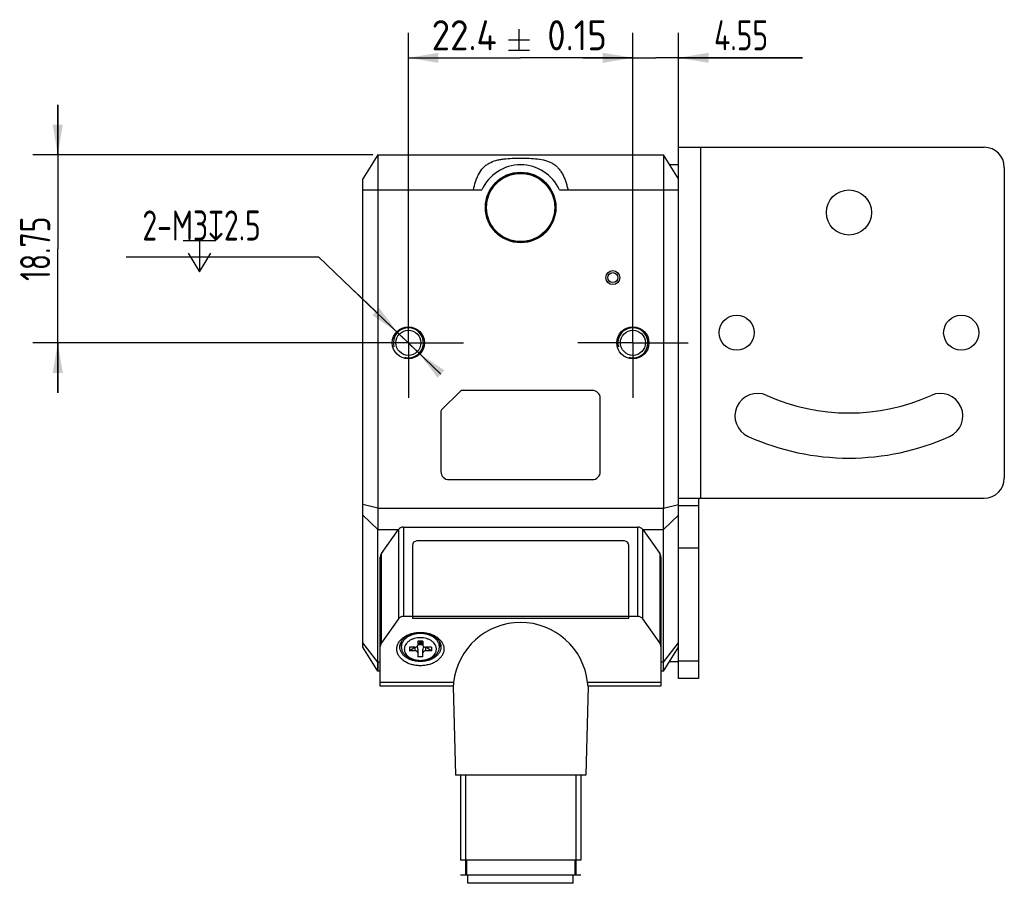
# Model space of a CAD drawing. Header units: millimetres. Extents: x 32 to 363, y 122 to 222.
# Tile 3 of 3: x 265 to 363, y 122 to 208. Entities that reach past the tile are written whole.
import ezdxf
from ezdxf.enums import TextEntityAlignment as Align

# ---------------------------------------------------------------- set-up
doc = ezdxf.new("R2010")
doc.units = ezdxf.units.MM
doc.header["$LTSCALE"] = 23.1
doc.header["$PDMODE"] = 3
doc.header["$PDSIZE"] = 8
doc.linetypes.add('CENTER', pattern=[0.6, 0.375, -0.075, 0.075, -0.075])
doc.layers.get('0').update_dxf_attribs({"linetype": 'CONTINUOUS'})
doc.layers.get('Defpoints').update_dxf_attribs({"linetype": 'CONTINUOUS'})
for name, color, linetype in [('000-ID2000X_DXF_DIMENSION', 7, 'CONTINUOUS'), ('DE-11-107728DXF_CONTINUOUS_LINE', 7, 'CONTINUOUS'), ('DE-13-002783DXF_CONTINUOUS_LINE', 7, 'CONTINUOUS'), ('DE-13-002784DXF_CONTINUOUS_LINE', 7, 'CONTINUOUS'), ('DE-13-002801_DXF_AXIS', 7, 'CONTINUOUS'), ('DE-13-002801DXF_CONTINUOUS_LINE', 7, 'CONTINUOUS'), ('DE-17-004280DXF_CONTINUOUS_LINE', 7, 'CONTINUOUS'), ('DE-19-012634DXF_CONTINUOUS_LINE', 7, 'CONTINUOUS'), ('DE-1A-000184DXF_CONTINUOUS_LINE', 7, 'CONTINUOUS'), ('DIMS', 7, 'CONTINUOUS'), ('TBH32-M2-V2_DXF_CONTINUOUS_LINE', 7, 'CONTINUOUS')]:
    doc.layers.add(name, color=color, linetype=linetype)
doc.styles.get("Standard").update_dxf_attribs({"font": 'ISOCP', "width": 0.8})
doc.dimstyles.new('DIMSTYLE_2', dxfattribs={"dimtxt": 3, "dimasz": 3, "dimexe": 2.5, "dimexo": 0.5, "dimgap": 0.75, "dimtad": 1, "dimdsep": 46, "dimtxsty": 'STANDARD', "dimblk": '_FILLED', "dimblk1": '_FILLED', "dimblk2": '_FILLED', "dimcen": 0.09, "dimclrt": 3, "dimazin": 2, "dimtp": 0.1, "dimtm": 0.1, "dimtfac": 1, "dimtofl": 0, "dimtmove": 0, "dimatfit": 3, "dimldrblk": '_FILLED', "dimfxl": 1, "dimtolj": 1, "dimarcsym": 0})
doc.dimstyles.new('DIMSTYLE_3', dxfattribs={"dimtxt": 3, "dimasz": 3, "dimexe": 2.5, "dimexo": 0.5, "dimgap": 0.75, "dimtad": 1, "dimdsep": 46, "dimtxsty": 'STANDARD', "dimblk": '_FILLED', "dimblk1": '_FILLED', "dimblk2": '_FILLED', "dimcen": 0.09, "dimclrt": 3, "dimazin": 2, "dimtol": 1, "dimtp": 0.15, "dimtm": 0.15, "dimtfac": 1, "dimtofl": 0, "dimtmove": 0, "dimatfit": 3, "dimldrblk": '_FILLED', "dimfxl": 1, "dimtolj": 1, "dimarcsym": 0})
doc.dimstyles.new('DIMSTYLE_4', dxfattribs={"dimtxt": 3, "dimasz": 3, "dimexe": 2.5, "dimexo": 0.5, "dimtad": 1, "dimdsep": 46, "dimtxsty": 'STANDARD', "dimblk": '_FILLED', "dimblk1": '_FILLED', "dimblk2": '_FILLED', "dimcen": 0.09, "dimclrt": 3, "dimazin": 2, "dimtp": 0.1, "dimtm": 0.1, "dimtfac": 1, "dimtmove": 0, "dimatfit": 2, "dimldrblk": '_FILLED', "dimfxl": 1, "dimtolj": 1, "dimarcsym": 0})
doc.dimstyles.new('DIMSTYLE_5', dxfattribs={"dimtxt": 3, "dimasz": 3, "dimexe": 2.5, "dimexo": 0.5, "dimgap": 0.75, "dimtad": 1, "dimdsep": 46, "dimtxsty": 'STANDARD', "dimblk": '_FILLED', "dimblk1": '_FILLED', "dimblk2": '_FILLED', "dimcen": 0.09, "dimclrt": 3, "dimazin": 2, "dimtp": 0.2, "dimtm": 0.2, "dimtfac": 1, "dimtofl": 0, "dimtmove": 0, "dimatfit": 3, "dimldrblk": '_FILLED', "dimfxl": 1, "dimtolj": 1, "dimarcsym": 0})

# ---------------------------------------------------------------- blocks, each defined once
blk = doc.blocks.new('_FILLED')
at = {"color": 0, "linetype": 'ByBlock'}
blk.add_solid([(0, 0), (-1, 0.167), (-1, -0.167)], dxfattribs=at)
blk = doc.blocks.new('*D5')
at = {"layer": '000-ID2000X_DXF_DIMENSION', "color": 4}
for p, q in [((303.347, 179.812), (303.347, 206.957)), ((325.747, 180.069), (325.747, 206.957)), ((303.347, 204.457), (314.547, 204.457)), ((325.747, 204.457), (314.547, 204.457))]:
    blk.add_line(p, q, dxfattribs=at)
at = {"layer": '000-ID2000X_DXF_DIMENSION', "color": 4, "xscale": 3, "yscale": 3, "zscale": 3, "rotation": 180}
blk.add_blockref('_FILLED', (303.347, 204.457), dxfattribs=at)
at = {"layer": '000-ID2000X_DXF_DIMENSION', "color": 4, "xscale": 3, "yscale": 3, "zscale": 3}
blk.add_blockref('_FILLED', (325.747, 204.457), dxfattribs=at)
at = {"layer": '000-ID2000X_DXF_DIMENSION', "color": 3}
for s, p in [('22.4', (308.916, 205.207)), ('0.15', (320.178, 205.207))]:
    blk.add_text(s, height=3, dxfattribs=at).set_placement(p, align=Align.CENTER)
blk = doc.blocks.new('*D6')
at = {"layer": '000-ID2000X_DXF_DIMENSION', "color": 0, "lineweight": -2}
for p, q in [((275.188, 184.608), (294.396, 184.608)), ((306.596, 172.915), (294.396, 184.608)), ((300.098, 179.142), (297.933, 181.218)), ((302.264, 177.066), (304.43, 174.99))]:
    blk.add_line(p, q, dxfattribs=at)
at = {"layer": 'Defpoints', "color": 0}
for p in [(302.264, 177.066), (304.43, 174.99)]:
    blk.add_point(p, dxfattribs=at)
at = {"layer": '000-ID2000X_DXF_DIMENSION', "color": 0, "linetype": 'ByBlock', "lineweight": -2, "xscale": 3, "yscale": 3, "zscale": 3}
for p, rotation in [((302.264, 177.066), 316.214229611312), ((304.43, 174.99), 136.214229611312)]:
    blk.add_blockref('_FILLED', p, dxfattribs=dict(at, rotation=rotation))
at = {"layer": '000-ID2000X_DXF_DIMENSION', "color": 3, "insert": (288.626, 189.233), "char_height": 3, "attachment_point": 3, "line_spacing_factor": 0.9}
blk.add_mtext('\\A1;{2-M3{\\fgdt;x}2.5}', dxfattribs=at)
blk = doc.blocks.new('*D7')
at = {"layer": '000-ID2000X_DXF_DIMENSION', "color": 4}
for p, q in [((268.37, 194.778), (268.37, 199.778)), ((268.37, 199.778), (268.37, 185.403)), ((299.797, 194.778), (265.87, 194.778)), ((268.37, 171.028), (268.37, 185.403)), ((302.847, 176.028), (265.87, 176.028)), ((268.37, 176.028), (268.37, 171.028))]:
    blk.add_line(p, q, dxfattribs=at)
at = {"layer": '000-ID2000X_DXF_DIMENSION', "color": 4, "xscale": 3, "yscale": 3, "zscale": 3}
for p, rotation in [((268.37, 194.778), 270), ((268.37, 176.028), 90)]:
    blk.add_blockref('_FILLED', p, dxfattribs=dict(at, rotation=rotation))
at = {"layer": '000-ID2000X_DXF_DIMENSION', "color": 3, "insert": (264.62, 185.403), "char_height": 3, "width": 11.01562, "attachment_point": 2, "rotation": 90, "line_spacing_factor": 0.9}
blk.add_mtext('18.75', dxfattribs=at)
blk = doc.blocks.new('*D8')
at = {"layer": '000-ID2000X_DXF_DIMENSION', "color": 4}
for p, q in [((325.747, 176.528), (325.747, 206.957)), ((330.297, 191.778), (330.297, 206.957)), ((325.747, 204.457), (320.747, 204.457)), ((320.747, 204.457), (328.022, 204.457)), ((342.658, 204.457), (328.022, 204.457)), ((330.297, 204.457), (342.658, 204.457))]:
    blk.add_line(p, q, dxfattribs=at)
at = {"layer": '000-ID2000X_DXF_DIMENSION', "color": 4, "xscale": 3, "yscale": 3, "zscale": 3}
blk.add_blockref('_FILLED', (325.747, 204.457), dxfattribs=at)
at = {"layer": '000-ID2000X_DXF_DIMENSION', "color": 4, "xscale": 3, "yscale": 3, "zscale": 3, "rotation": 180}
blk.add_blockref('_FILLED', (330.297, 204.457), dxfattribs=at)
at = {"layer": '000-ID2000X_DXF_DIMENSION', "color": 3, "insert": (333.845, 208.207), "char_height": 3, "width": 8.8125, "attachment_point": 1, "line_spacing_factor": 0.9}
blk.add_mtext('4.55', dxfattribs=at)

msp = doc.modelspace()

# ---------------------------------------------------------------- linework, layer by layer
at = {"layer": '000-ID2000X_DXF_DIMENSION', "color": 3}
for p, q in [((314.372, 207.307), (314.372, 205.207)), ((313.322, 206.257), (315.422, 206.257)), ((313.322, 205.207), (315.422, 205.207)), ((280.884, 186.233), (284.134, 186.233)), ((282.509, 186.233), (282.509, 183.108))]:
    msp.add_line(p, q, dxfattribs=at)
msp.add_lwpolyline([(281.384, 184.983), (282.509, 183.108), (283.634, 184.983)], dxfattribs=at)
at = {"layer": 'DE-11-107728DXF_CONTINUOUS_LINE', "color": 7}
for p, q in [((330.297, 142.528), (330.297, 195.528)), ((330.297, 195.528), (360.797, 195.528)), ((362.797, 193.528), (362.797, 162.528)), ((330.297, 160.528), (360.797, 160.528)), ((332.297, 142.528), (330.297, 142.528))]:
    msp.add_line(p, q, dxfattribs=at)
at = {"layer": 'DE-11-107728DXF_CONTINUOUS_LINE', "color": 4}
for p, q in [((332.497, 195.528), (332.497, 160.528)), ((330.297, 159.814), (332.297, 159.814)), ((330.297, 155.571), (332.297, 155.571)), ((332.297, 144.286), (330.297, 144.286))]:
    msp.add_line(p, q, dxfattribs=at)
at = {"layer": 'DE-11-107728DXF_CONTINUOUS_LINE', "color": 3}
msp.add_line((332.297, 160.528), (332.297, 142.528), dxfattribs=at)
at = {"layer": 'DE-11-107728DXF_CONTINUOUS_LINE', "color": 7}
for centre, radius in [((347.297, 189.028), 2.25), ((336.097, 177.028), 1.75), ((358.497, 177.028), 1.75)]:
    msp.add_circle(centre, radius, dxfattribs=at)
for centre, radius, start, end in [((360.797, 193.528), 2, 0, 90), ((338.178, 168.733), 2.25, 65.80388, 245.80388), ((356.417, 168.733), 2.25, 294.19612, 114.19612), ((347.297, 189.028), 20, 245.80388, 294.19612), ((347.297, 189.028), 24.5, 245.80388, 294.19612), ((360.797, 162.528), 2, 270, 360)]:
    msp.add_arc(centre, radius, start, end, dxfattribs=at)
at = {"layer": 'DE-13-002783DXF_CONTINUOUS_LINE', "color": 4}
msp.add_line((320.545, 122.911), (308.545, 122.911), dxfattribs=at)
at = {"layer": 'DE-13-002784DXF_CONTINUOUS_LINE', "color": 7}
for p, q in [((300.657, 154.997), (302.366, 157.389)), ((302.854, 157.641), (326.236, 157.641)), ((326.725, 157.389), (328.433, 154.997)), ((300.545, 141.779), (300.545, 154.648)), ((328.545, 154.648), (328.545, 141.779)), ((302.366, 148.48), (300.657, 146.088)), ((326.236, 148.731), (302.854, 148.731)), ((328.433, 146.088), (326.725, 148.48)), ((307.813, 141.779), (300.545, 141.779)), ((307.813, 141.78), (308.045, 132.911)), ((321.277, 141.78), (321.045, 132.911)), ((328.545, 141.779), (321.277, 141.779)), ((321.045, 132.911), (308.045, 132.911)), ((308.545, 132.911), (308.545, 124.411)), ((320.545, 132.911), (320.545, 124.411)), ((320.545, 124.411), (308.545, 124.411)), ((309.145, 124.411), (309.145, 122.911)), ((319.945, 124.411), (319.945, 122.911)), ((320.045, 122.911), (309.045, 122.911))]:
    msp.add_line(p, q, dxfattribs=at)
at = {"layer": 'DE-13-002784DXF_CONTINUOUS_LINE', "color": 4}
for p, q in [((302.366, 157.389), (302.366, 148.48)), ((302.854, 157.641), (302.854, 148.731)), ((326.236, 148.731), (326.236, 157.641)), ((326.725, 148.48), (326.725, 157.389)), ((300.657, 146.088), (300.657, 154.997)), ((328.433, 154.997), (328.433, 146.088)), ((307.864, 142.131), (300.545, 142.131)), ((328.545, 142.131), (321.226, 142.131)), ((309.045, 132.911), (309.045, 122.911)), ((320.045, 132.911), (320.045, 122.911))]:
    msp.add_line(p, q, dxfattribs=at)
at = {"layer": 'DE-13-002784DXF_CONTINUOUS_LINE', "color": 7}
for centre, major_axis, ratio, start_param, end_param in [((302.854, 157.041), (0.6, 0), 1, 1.570796, 2.521343), ((326.236, 157.041), (0, 0.6), 1, -0.950547, 0), ((301.145, 154.648), (0.6, 0), 1, 2.521343, 3.141593), ((327.945, 154.648), (0.6, 0), 1, 0, 0.620249), ((302.854, 148.131), (0.6, 0), 1, 1.570796, 2.521343), ((326.236, 148.131), (0.6, 0), 1, 0.620249, 1.570796), ((314.545, 141.407), (0, 6.722), 0.999657, -1.462984, 1.462984), ((301.145, 145.739), (0.6, 0), 1, 2.521343, 3.141593), ((327.945, 145.739), (0.6, 0), 1, 0, 0.620249)]:
    msp.add_ellipse(centre, major_axis=major_axis, ratio=ratio, start_param=start_param, end_param=end_param, dxfattribs=at)
for points, knots in [([(302.195, 145.478), (302.195, 145.533), (302.203, 145.642), (302.237, 145.805), (302.294, 145.964), (302.4, 146.172), (302.588, 146.417), (302.884, 146.669), (303.242, 146.874), (303.648, 147.026), (304.088, 147.119), (304.545, 147.151), (305.002, 147.119), (305.442, 147.026), (305.849, 146.874), (306.207, 146.669), (306.503, 146.417), (306.691, 146.172), (306.797, 145.964), (306.853, 145.805), (306.888, 145.642), (306.895, 145.533), (306.895, 145.478)], [0, 0, 0, 0, 0.025749, 0.051742, 0.078208, 0.105347, 0.162142, 0.222982, 0.287916, 0.356414, 0.427521, 0.5, 0.572479, 0.643586, 0.712084, 0.777018, 0.837858, 0.894653, 0.921792, 0.948258, 0.974251, 1, 1, 1, 1]), ([(302.495, 145.691), (302.495, 145.738), (302.502, 145.834), (302.532, 145.975), (302.581, 146.114), (302.673, 146.296), (302.838, 146.509), (303.096, 146.729), (303.408, 146.908), (303.763, 147.04), (304.147, 147.122), (304.545, 147.149), (304.944, 147.122), (305.328, 147.04), (305.682, 146.908), (305.995, 146.729), (306.253, 146.509), (306.417, 146.296), (306.509, 146.114), (306.559, 145.975), (306.589, 145.834), (306.595, 145.738), (306.595, 145.691)], [0, 0, 0, 0, 0.025749, 0.051742, 0.078208, 0.105347, 0.162142, 0.222982, 0.287916, 0.356414, 0.427521, 0.5, 0.572479, 0.643586, 0.712084, 0.777018, 0.837858, 0.894653, 0.921792, 0.948258, 0.974251, 1, 1, 1, 1]), ([(306.895, 145.478), (306.895, 145.424), (306.888, 145.315), (306.853, 145.152), (306.797, 144.993), (306.691, 144.785), (306.503, 144.54), (306.207, 144.288), (305.849, 144.083), (305.442, 143.931), (305.002, 143.838), (304.545, 143.806), (304.088, 143.838), (303.648, 143.931), (303.242, 144.083), (302.884, 144.288), (302.588, 144.54), (302.4, 144.785), (302.294, 144.993), (302.237, 145.152), (302.203, 145.315), (302.195, 145.424), (302.195, 145.478)], [0, 0, 0, 0, 0.025749, 0.051742, 0.078208, 0.105347, 0.162142, 0.222982, 0.287916, 0.356414, 0.427521, 0.5, 0.572479, 0.643586, 0.712084, 0.777018, 0.837858, 0.894653, 0.921792, 0.948258, 0.974251, 1, 1, 1, 1]), ([(306.595, 145.691), (306.595, 145.643), (306.589, 145.548), (306.559, 145.406), (306.509, 145.267), (306.417, 145.085), (306.253, 144.872), (305.995, 144.652), (305.682, 144.473), (305.328, 144.341), (304.944, 144.259), (304.545, 144.232), (304.147, 144.259), (303.763, 144.341), (303.408, 144.473), (303.096, 144.652), (302.838, 144.872), (302.673, 145.085), (302.581, 145.267), (302.532, 145.406), (302.502, 145.548), (302.495, 145.643), (302.495, 145.691)], [0, 0, 0, 0, 0.025749, 0.051742, 0.078208, 0.105347, 0.162142, 0.222982, 0.287916, 0.356414, 0.427521, 0.5, 0.572479, 0.643586, 0.712084, 0.777018, 0.837858, 0.894653, 0.921792, 0.948258, 0.974251, 1, 1, 1, 1]), ([(307.864, 142.131), (307.861, 142.104), (307.855, 142.055), (307.847, 141.985), (307.839, 141.932), (307.834, 141.895), (307.83, 141.872), (307.827, 141.85), (307.824, 141.832), (307.821, 141.816), (307.819, 141.803), (307.817, 141.794), (307.816, 141.788), (307.815, 141.785), (307.814, 141.783), (307.814, 141.781), (307.814, 141.78), (307.813, 141.779), (307.813, 141.779)], [0, 0, 0, 0, 0.223746, 0.422592, 0.594548, 0.669904, 0.737906, 0.798379, 0.851161, 0.89611, 0.933104, 0.962039, 0.973461, 0.982842, 0.990176, 0.995462, 0.998712, 1, 1, 1, 1]), ([(321.277, 141.779), (321.277, 141.779), (321.277, 141.78), (321.276, 141.781), (321.276, 141.783), (321.275, 141.785), (321.275, 141.788), (321.274, 141.794), (321.272, 141.803), (321.269, 141.816), (321.267, 141.832), (321.264, 141.85), (321.26, 141.872), (321.257, 141.895), (321.251, 141.932), (321.244, 141.985), (321.235, 142.055), (321.229, 142.104), (321.226, 142.131)], [0, 0, 0, 0, 0.001288, 0.004538, 0.009824, 0.017158, 0.026539, 0.037961, 0.066896, 0.10389, 0.148839, 0.201621, 0.262094, 0.330096, 0.405452, 0.577408, 0.776254, 1, 1, 1, 1])]:
    msp.add_open_spline(points, degree=3, knots=knots, dxfattribs=at)
at = {"layer": 'DE-13-002801_DXF_AXIS', "color": 1, "linetype": 'CENTER'}
for p, q in [((303.347, 176.028), (303.347, 181.528)), ((325.747, 176.028), (325.747, 181.528)), ((303.347, 176.028), (297.847, 176.028)), ((303.347, 176.028), (303.347, 170.528)), ((303.347, 176.028), (308.847, 176.028)), ((325.747, 176.028), (320.247, 176.028)), ((325.747, 176.028), (325.747, 170.528)), ((325.747, 176.028), (331.247, 176.028))]:
    msp.add_line(p, q, dxfattribs=at)
at = {"layer": 'DE-13-002801DXF_CONTINUOUS_LINE', "color": 7}
for p, q in [((300.297, 194.778), (298.797, 192.378)), ((300.297, 194.778), (300.297, 159.521)), ((300.297, 194.778), (328.797, 194.778)), ((328.797, 194.778), (328.797, 159.521)), ((330.297, 192.378), (328.797, 194.778)), ((329.391, 193.828), (330.297, 193.828)), ((298.797, 145.678), (298.797, 192.378)), ((306.656, 169.337), (308.539, 171.22)), ((321.697, 171.278), (308.68, 171.278)), ((322.497, 163.178), (322.497, 170.478)), ((306.597, 169.196), (306.597, 163.178)), ((307.397, 162.378), (321.697, 162.378)), ((300.297, 143.278), (300.297, 157.4)), ((328.797, 143.278), (328.797, 157.4)), ((300.297, 143.278), (298.797, 145.678)), ((328.797, 143.278), (330.297, 145.678)), ((329.391, 144.228), (330.297, 144.228)), ((300.545, 143.278), (300.297, 143.278)), ((328.797, 143.278), (328.545, 143.278))]:
    msp.add_line(p, q, dxfattribs=at)
at = {"layer": 'DE-13-002801DXF_CONTINUOUS_LINE', "color": 4}
for p, q in [((298.797, 191.278), (310.674, 191.278)), ((318.42, 191.278), (330.297, 191.278)), ((300.297, 159.521), (298.797, 159.885)), ((300.297, 159.521), (328.797, 159.521)), ((328.797, 159.521), (330.297, 159.885)), ((300.297, 157.4), (298.797, 158.839)), ((328.797, 157.4), (330.297, 158.839)), ((300.297, 157.4), (302.366, 157.4)), ((326.725, 157.4), (328.797, 157.4)), ((300.297, 144.157), (298.797, 146.112)), ((328.797, 144.157), (330.297, 146.112)), ((300.545, 144.157), (300.297, 144.157)), ((328.797, 144.157), (328.545, 144.157))]:
    msp.add_line(p, q, dxfattribs=at)
at = {"layer": 'DE-13-002801DXF_CONTINUOUS_LINE', "color": 7}
for points in [[(300.297, 144.157), (300.297, 143.588), (300.297, 143.507), (300.297, 143.438), (300.297, 143.381), (300.297, 143.304)], [(328.798, 143.588), (328.797, 143.898), (328.797, 144.157)], [(328.797, 143.278), (328.797, 143.285), (328.797, 143.304), (328.797, 143.336), (328.798, 143.438)], [(328.798, 143.438), (328.798, 143.507), (328.798, 143.588)], [(300.297, 143.304), (300.297, 143.285), (300.297, 143.278)]]:
    msp.add_lwpolyline(points, dxfattribs=at)
for centre, radius in [((314.547, 189.528), 3.517), ((314.547, 189.528), 3.5), ((323.747, 182.528), 0.7), ((323.747, 182.528), 0.5), ((303.347, 176.028), 1.6), ((303.347, 176.028), 1.25), ((325.747, 176.028), 1.6), ((325.747, 176.028), 1.25)]:
    msp.add_circle(centre, radius, dxfattribs=at)
for centre, radius, start, end in [((314.547, 189.528), 4.25, 24.31574, 155.68426), ((308.68, 171.078), 0.2, 90, 135), ((321.697, 170.478), 0.8, 0, 90), ((306.797, 169.196), 0.2, 135, 180), ((307.397, 163.178), 0.8, 180, 270), ((321.697, 163.178), 0.8, 270, 360)]:
    msp.add_arc(centre, radius, start, end, dxfattribs=at)
at = {"layer": 'DE-13-002801DXF_CONTINUOUS_LINE', "color": 4}
for centre in [(303.347, 176.028), (325.747, 176.028)]:
    msp.add_arc(centre, 1.5, 255, 195, dxfattribs=at)
at = {"layer": 'DE-13-002801DXF_CONTINUOUS_LINE', "color": 7}
for points, knots in [([(309.832, 191.278), (309.89, 191.552), (309.996, 191.96), (310.19, 192.482), (310.418, 192.967), (310.713, 193.401), (311.084, 193.743), (311.496, 194.019), (311.97, 194.204), (312.475, 194.316), (313.014, 194.396), (313.711, 194.447), (314.557, 194.459), (315.402, 194.444), (316.229, 194.383), (316.898, 194.27), (317.391, 194.098), (317.724, 193.936), (318.022, 193.736), (318.288, 193.486), (318.524, 193.186), (318.734, 192.845), (318.91, 192.473), (319.054, 192.082), (319.17, 191.683), (319.234, 191.413), (319.262, 191.278)], [0, 0, 0, 0, 0.065475, 0.098339, 0.130437, 0.19083, 0.219598, 0.248111, 0.306559, 0.33732, 0.369024, 0.434211, 0.500736, 0.567109, 0.631907, 0.694851, 0.725113, 0.753954, 0.781274, 0.808964, 0.838887, 0.87047, 0.902667, 0.935172, 0.967724, 1, 1, 1, 1]), ([(300.297, 159.521), (300.297, 159.138), (300.296, 158.431), (300.297, 157.724), (300.297, 157.4)], [0, 0, 0, 0, 0.541196, 1, 1, 1, 1]), ([(328.797, 157.4), (328.797, 157.724), (328.798, 158.431), (328.797, 159.138), (328.797, 159.521)], [0, 0, 0, 0, 0.458804, 1, 1, 1, 1])]:
    msp.add_open_spline(points, degree=3, knots=knots, dxfattribs=at)
at = {"layer": 'DE-17-004280DXF_CONTINUOUS_LINE', "color": 7}
msp.add_circle((314.547, 189.528), 3.4, dxfattribs=at)
at = {"layer": 'DE-19-012634DXF_CONTINUOUS_LINE', "color": 7}
for p, q in [((309.295, 122.111), (309.295, 122.911)), ((319.795, 122.111), (319.795, 122.911)), ((319.795, 122.111), (309.295, 122.111))]:
    msp.add_line(p, q, dxfattribs=at)
at = {"layer": 'DE-1A-000184DXF_CONTINUOUS_LINE', "color": 7}
for p, q in [((324.894, 156.258), (304.194, 156.258)), ((303.744, 155.808), (303.744, 148.558)), ((325.344, 148.558), (325.344, 155.808)), ((303.744, 148.558), (325.344, 148.558))]:
    msp.add_line(p, q, dxfattribs=at)
for centre, start, end in [((304.194, 155.808), 90, 180), ((324.894, 155.808), 0, 90)]:
    msp.add_arc(centre, 0.45, start, end, dxfattribs=at)
at = {"layer": 'DIMS', "color": 4}
msp.add_arc((303.347, 176.028), 1.5, 270, 334.64918, dxfattribs=at)
at = {"layer": 'TBH32-M2-V2_DXF_CONTINUOUS_LINE', "color": 7}
for p, q in [((302.645, 146.235), (302.645, 145.691)), ((303.445, 145.655), (303.445, 145.302)), ((303.445, 145.302), (303.945, 145.655)), ((303.995, 145.655), (303.445, 145.655)), ((304.295, 146.256), (304.295, 145.867)), ((304.545, 146.256), (304.295, 145.903)), ((304.795, 146.256), (304.295, 146.256)), ((304.295, 145.903), (304.545, 146.079)), ((304.795, 145.903), (304.295, 145.903)), ((304.295, 145.478), (304.295, 144.701)), ((304.545, 146.256), (304.545, 146.079)), ((304.545, 146.256), (304.795, 145.903)), ((304.545, 146.079), (304.795, 145.903)), ((304.795, 146.256), (304.795, 145.867)), ((304.795, 144.701), (304.795, 145.478)), ((305.645, 145.655), (305.095, 145.655)), ((305.145, 145.655), (305.645, 145.302)), ((305.645, 145.655), (305.645, 145.302)), ((306.445, 146.235), (306.445, 145.691)), ((303.995, 145.302), (303.445, 145.302)), ((304.795, 144.701), (304.295, 144.701)), ((305.645, 145.302), (305.095, 145.302))]:
    msp.add_line(p, q, dxfattribs=at)
at = {"layer": 'TBH32-M2-V2_DXF_CONTINUOUS_LINE', "color": 4}
for p, q in [((303.995, 145.655), (303.995, 145.302)), ((305.095, 145.302), (305.095, 145.655))]:
    msp.add_line(p, q, dxfattribs=at)
at = {"layer": 'TBH32-M2-V2_DXF_CONTINUOUS_LINE', "color": 7}
for centre, start_param, end_param in [((303.995, 145.478), -1.570796, -0.913005), ((305.095, 145.478), 0.913005, 1.570796)]:
    msp.add_ellipse(centre, major_axis=(0, 0.424), ratio=0.707107, start_param=start_param, end_param=end_param, dxfattribs=at)
for points, knots in [([(306.445, 145.691), (306.445, 145.735), (306.439, 145.823), (306.411, 145.954), (306.366, 146.083), (306.28, 146.251), (306.128, 146.45), (305.889, 146.653), (305.599, 146.819), (305.27, 146.942), (304.915, 147.017), (304.545, 147.043), (304.176, 147.017), (303.82, 146.942), (303.491, 146.819), (303.202, 146.653), (302.963, 146.45), (302.81, 146.251), (302.725, 146.083), (302.679, 145.954), (302.651, 145.823), (302.645, 145.735), (302.645, 145.691)], [0, 0, 0, 0, 0.025744, 0.051744, 0.078209, 0.105346, 0.162142, 0.222982, 0.287916, 0.356414, 0.427521, 0.5, 0.572479, 0.643586, 0.712084, 0.777018, 0.837858, 0.894654, 0.921791, 0.948256, 0.974256, 1, 1, 1, 1]), ([(306.145, 145.478), (306.145, 145.515), (306.14, 145.59), (306.117, 145.701), (306.078, 145.809), (306.006, 145.951), (305.878, 146.118), (305.677, 146.289), (305.433, 146.428), (305.156, 146.532), (304.856, 146.596), (304.545, 146.617), (304.234, 146.596), (303.934, 146.532), (303.658, 146.428), (303.414, 146.289), (303.212, 146.118), (303.084, 145.951), (303.012, 145.809), (302.974, 145.701), (302.95, 145.59), (302.945, 145.515), (302.945, 145.478)], [0, 0, 0, 0, 0.025742, 0.051744, 0.078209, 0.105346, 0.162142, 0.222982, 0.287917, 0.356416, 0.427523, 0.500002, 0.57248, 0.643586, 0.712084, 0.777018, 0.837857, 0.894653, 0.92179, 0.948256, 0.974258, 1, 1, 1, 1]), ([(302.645, 145.691), (302.645, 145.647), (302.651, 145.558), (302.679, 145.427), (302.725, 145.298), (302.81, 145.13), (302.963, 144.932), (303.202, 144.728), (303.491, 144.562), (303.82, 144.44), (304.176, 144.364), (304.545, 144.339), (304.915, 144.364), (305.27, 144.44), (305.599, 144.562), (305.889, 144.728), (306.128, 144.932), (306.28, 145.13), (306.366, 145.298), (306.411, 145.427), (306.439, 145.558), (306.445, 145.647), (306.445, 145.691)], [0, 0, 0, 0, 0.025744, 0.051744, 0.078209, 0.105346, 0.162142, 0.222982, 0.287916, 0.356414, 0.427521, 0.5, 0.572479, 0.643586, 0.712084, 0.777018, 0.837858, 0.894654, 0.921791, 0.948256, 0.974256, 1, 1, 1, 1]), ([(302.945, 145.478), (302.945, 145.441), (302.95, 145.367), (302.974, 145.256), (303.012, 145.148), (303.084, 145.006), (303.212, 144.839), (303.414, 144.668), (303.658, 144.528), (303.934, 144.425), (304.234, 144.361), (304.545, 144.34), (304.856, 144.361), (305.156, 144.425), (305.433, 144.528), (305.677, 144.668), (305.878, 144.839), (306.006, 145.006), (306.078, 145.148), (306.117, 145.256), (306.14, 145.367), (306.145, 145.441), (306.145, 145.478)], [0, 0, 0, 0, 0.025742, 0.051744, 0.078209, 0.105346, 0.162142, 0.222982, 0.287917, 0.356416, 0.427523, 0.500002, 0.57248, 0.643586, 0.712084, 0.777018, 0.837857, 0.894653, 0.92179, 0.948256, 0.974258, 1, 1, 1, 1]), ([(303.995, 145.655), (304.034, 145.655), (304.109, 145.665), (304.193, 145.703), (304.245, 145.748), (304.273, 145.784), (304.291, 145.825), (304.295, 145.853), (304.295, 145.867)], [0, 0, 0, 0, 0.287057, 0.553568, 0.675503, 0.789326, 0.896553, 1, 1, 1, 1]), ([(304.795, 145.867), (304.795, 145.853), (304.799, 145.825), (304.817, 145.784), (304.845, 145.748), (304.897, 145.703), (304.982, 145.665), (305.057, 145.655), (305.095, 145.655)], [0, 0, 0, 0, 0.103447, 0.210674, 0.324497, 0.446432, 0.712943, 1, 1, 1, 1]), ([(304.295, 145.09), (304.295, 145.103), (304.291, 145.132), (304.273, 145.172), (304.245, 145.209), (304.193, 145.253), (304.109, 145.292), (304.034, 145.302), (303.995, 145.302)], [0, 0, 0, 0, 0.103447, 0.210674, 0.324497, 0.446432, 0.712943, 1, 1, 1, 1]), ([(305.095, 145.302), (305.057, 145.302), (304.982, 145.292), (304.897, 145.253), (304.845, 145.209), (304.817, 145.172), (304.799, 145.132), (304.795, 145.103), (304.795, 145.09)], [0, 0, 0, 0, 0.287057, 0.553568, 0.675503, 0.789326, 0.896553, 1, 1, 1, 1])]:
    msp.add_open_spline(points, degree=3, knots=knots, dxfattribs=at)

# ---------------------------------------------------------------- dimensions: what is measured, and where the dimension line sits
at = {"layer": '000-ID2000X_DXF_DIMENSION', "color": 4}
for base, p1, p2, dimstyle, picture, middle in [((325.747, 204.457), (303.347, 179.312), (325.747, 179.569), 'DIMSTYLE_3', '*D5', (314.547, 204.457)), ((330.297, 204.457), (325.747, 176.028), (330.297, 191.278), 'DIMSTYLE_2', '*D8', (338.155, 204.457))]:
    dim = msp.add_linear_dim(base=base, p1=p1, p2=p2, dimstyle=dimstyle, dxfattribs=at)
    dim.commit()
    dim.dimension.update_dxf_attribs({"geometry": picture, "text_midpoint": middle, "dimtype": 160})
dim = msp.add_linear_dim(base=(268.37, 194.778), p1=(303.347, 176.028), p2=(300.297, 194.778), angle=90, dimstyle='DIMSTYLE_5', dxfattribs=at)
dim.commit()
dim.dimension.update_dxf_attribs({"geometry": '*D7', "text_midpoint": (268.37, 185.48), "dimtype": 160})
dim = msp.add_diameter_dim_2p(p1=(302.264, 177.066), p2=(304.43, 174.99), text='{2-M<>{\\fgdt;x}2.5}', dimstyle='DIMSTYLE_4', override={"dimtih": 1, "dimtoh": 1, "dimpost": '<>'}, dxfattribs=at)
dim.commit()
dim.dimension.update_dxf_attribs({"geometry": '*D6', "text_midpoint": (281.907, 184.608), "dimtype": 163})

doc.saveas('drawing.dxf')
